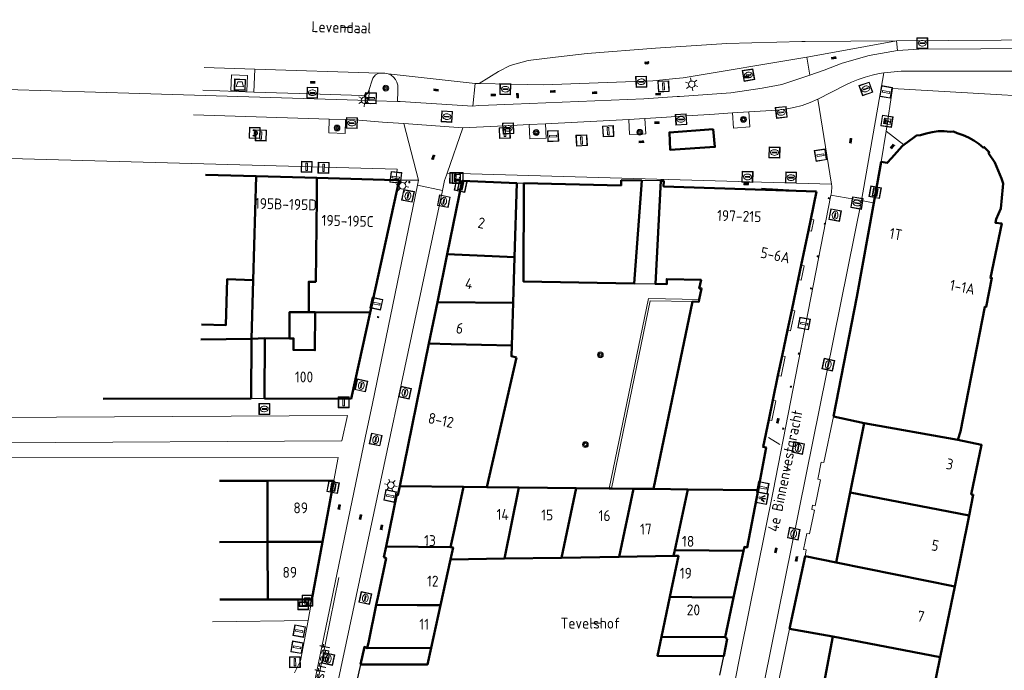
# Model space of a CAD drawing. Header units: metres. Extents: x 94284 to 94615, y 463170 to 463475.
# Tile 3 of 14: x 94333 to 94423, y 463276 to 463336. Entities that reach past the tile are written whole.
import ezdxf
from ezdxf.enums import TextEntityAlignment as Align

# ---------------------------------------------------------------- set-up
doc = ezdxf.new("R2010")
doc.units = ezdxf.units.M
doc.layers.get('0').update_dxf_attribs({"linetype": 'CONTINUOUS'})
for name, color, linetype, lineweight, transparency in [('B-WE-GR-BOOM-S', 251, 'CONTINUOUS', 13, 0.5), ('B-WE-IE-MEUBILAIR_WEGMEUBILAIR_FIETSREK-S', 251, 'CONTINUOUS', 13, 0.5), ('B-WE-IE-MEUBILAIR_WEGMEUBILAIR_PAAL-G', 251, 'CONTINUOUS', 13, 0.5), ('B-WE-IE-TERREINAFSCHEIDING-G', 251, 'CONTINUOUS', 13, 0.5), ('B-WE-IE-TERREINAFSCHEIDING_KUNSTMATIG_HEKWERK-G', 251, 'CONTINUOUS', 13, 0.5), ('B-WE-IE-TERREINAFSCHEIDING_KUNSTMATIG_MUUR-G', 251, 'CONTINUOUS', 13, 0.5), ('B-WE-KL-DATA_CAI_KAST-S', 251, 'CONTINUOUS', 13, 0.5), ('B-WE-KL-ET_LS_BETAALAUTOMAAT-S', 251, 'CONTINUOUS', 13, 0.5), ('B-WE-KL-ET_LS_SR_BORD-S', 251, 'CONTINUOUS', 13, 0.6), ('B-WE-KL-ET_LS_VERDEELKAST-S', 251, 'CONTINUOUS', 13, 0.6), ('B-WE-KL-WATER_BRANDLEIDING_PUT-S', 251, 'CONTINUOUS', 13, 0.6), ('B-WE-KL-WATER_PUT-S', 251, 'CONTINUOUS', 13, 0.6), ('B-WE-OG-TOPOGRAFIE_BEBOUWING-GV', 132, 'CONTINUOUS', 50, 0.6), ('B-WE-OG-TOPOGRAFIE_BEBOUWING_ABRI-GV', 132, 'CONTINUOUS', 50, 0.6), ('B-WE-OG-TOPOGRAFIE_HUISNUMMER-T25', 251, 'CONTINUOUS', 13, 0.6), ('B-WE-OG-TOPOGRAFIE_STRAATNAAM-T18', 251, 'CONTINUOUS', 13, 0.6), ('B-WE-RI-GWA_KOLK_STRAATKOLK-S', 251, 'CONTINUOUS', 13, 0.6), ('B-WE-RI-GWA_RIOOLPUT_INSPECTIEPUT-S', 251, 'CONTINUOUS', 13, 0.6), ('B-WE-VH-KANTOPSLUITING_AFVALPLAATS-G', 251, 'CONTINUOUS', 13, 0.6), ('B-WE-VH-VERHARDING-GV', 251, 'CONTINUOUS', 13, 0.6), ('B-WE-VW-OV_DRAAGCONSTRUCTIE-S', 251, 'CONTINUOUS', 13, 0.6), ('B-WE-VW-PAAL-S', 251, 'CONTINUOUS', 13, 0.6), ('B-WE-VW-PAAL_BETON-S', 251, 'CONTINUOUS', 13, 0.6), ('B-WE-VW-PAAL_HALTE-S', 251, 'CONTINUOUS', 13, 0.6)]:
    doc.layers.add(name, color=color, linetype=linetype, lineweight=lineweight, transparency=transparency)
doc.layers.add('B-WE-KL-ET_LS_OV_LICHTMAST-S', color=190, linetype='CONTINUOUS', lineweight=13)
doc.layers.add('B-WE-KL-ET_LS_SR_ARMATUUR-G', color=251, linetype='CONTINUOUS', lineweight=13)
for name, color, linetype in [('B_OVERBOUWLIJN_LIJN_1', 7, 'CONTINUOUS'), ('S_GBKN_SYMBOOL_GV_GROOT_0', 7, 'CONTINUOUS'), ('S_GBKN_SYMBOOL_OV_GROOT_0', 7, 'CONTINUOUS')]:
    doc.layers.add(name, color=color, linetype=linetype)
doc.styles.get("Standard").update_dxf_attribs({"font": 'isocp.shx'})

# ---------------------------------------------------------------- blocks, each defined once
blk = doc.blocks.new('Q_AFVAL_APART_PLAATS')
for points in [[(-0.5, 0.5), (0.5, 0.5), (0.5, -0.5), (-0.5, -0.5)], [(-0.336, 0.197), (0.331, 0.197), (0.19, -0.251), (-0.196, -0.251)]]:
    blk.add_lwpolyline(points, close=True)
blk.add_lwpolyline([(-0.442, 0.464), (0.438, 0.464, -0.414214), (0.459, 0.442), (0.459, -0.437, -0.414214), (0.438, -0.459), (-0.442, -0.459, -0.414214), (-0.463, -0.437), (-0.463, 0.442, -0.414214), (-0.442, 0.464)], format="xyb")
blk = doc.blocks.new('Q_STRAATNAAMBORD')
for points in [[(-0.5, 0.5), (0.5, 0.5), (0.5, -0.5), (-0.5, -0.5)], [(-0.369, 0.22), (0.358, 0.22), (0.358, -0.214), (-0.369, -0.214)]]:
    blk.add_lwpolyline(points, close=True)
for points in [[(-0.442, 0.464), (0.438, 0.464, -0.414214), (0.459, 0.442), (0.459, -0.437, -0.414214), (0.438, -0.459), (-0.442, -0.459, -0.414214), (-0.463, -0.437), (-0.463, 0.442), (-0.463, 0.444), (-0.463, 0.446), (-0.463, 0.448), (-0.462, 0.45), (-0.461, 0.451), (-0.46, 0.453), (-0.459, 0.455), (-0.458, 0.456), (-0.457, 0.457), (-0.456, 0.459), (-0.454, 0.46), (-0.453, 0.461), (-0.451, 0.462), (-0.449, 0.462), (-0.447, 0.463), (-0.446, 0.463), (-0.444, 0.464), (-0.442, 0.464)], [(-0.287, 0.16), (0.281, 0.16, -0.414214), (0.303, 0.139), (0.303, -0.134, -0.414214), (0.281, -0.156), (-0.287, -0.156, -0.414214), (-0.308, -0.134), (-0.308, 0.139), (-0.308, 0.14), (-0.308, 0.142), (-0.307, 0.144), (-0.307, 0.146), (-0.306, 0.148), (-0.305, 0.149), (-0.304, 0.151), (-0.303, 0.152), (-0.302, 0.154), (-0.3, 0.155), (-0.299, 0.156), (-0.297, 0.157), (-0.296, 0.158), (-0.294, 0.159), (-0.292, 0.159), (-0.29, 0.16), (-0.288, 0.16), (-0.287, 0.16)]]:
    blk.add_lwpolyline(points, format="xyb")
blk = doc.blocks.new('Q_CAI-KAST')
for points in [[(-0.5, 0.5), (0.5, 0.5), (0.5, -0.5), (-0.5, -0.5)], [(-0.262, 0.264), (0.25, 0.264), (0.25, 0.187), (-0.262, 0.187)], [(-0.262, 0.107), (0.25, 0.107), (0.25, -0.332), (-0.262, -0.332)]]:
    blk.add_lwpolyline(points, close=True)
blk.add_lwpolyline([(-0.442, 0.464), (0.438, 0.464, -0.414214), (0.459, 0.442), (0.459, -0.437, -0.414214), (0.438, -0.459), (-0.442, -0.459, -0.414214), (-0.463, -0.437), (-0.463, 0.442), (-0.463, 0.444), (-0.463, 0.446), (-0.463, 0.448), (-0.462, 0.45), (-0.461, 0.451), (-0.46, 0.453), (-0.459, 0.455), (-0.458, 0.456), (-0.457, 0.457), (-0.456, 0.459), (-0.454, 0.46), (-0.453, 0.461), (-0.451, 0.462), (-0.449, 0.462), (-0.447, 0.463), (-0.446, 0.463), (-0.444, 0.464), (-0.442, 0.464)], format="xyb")
blk.add_circle((-0.177, -0.034), 0.0354)
blk = doc.blocks.new('Q_ELEKTRAKAST')
for points in [[(-0.5, 0.5), (0.5, 0.5), (0.5, -0.5), (-0.5, -0.5)], [(-0.262, 0.264), (0.25, 0.264), (0.25, 0.187), (-0.262, 0.187)], [(-0.262, 0.107), (0.25, 0.107), (0.25, -0.332), (-0.262, -0.332)]]:
    blk.add_lwpolyline(points, close=True)
blk.add_lwpolyline([(-0.442, 0.464), (0.438, 0.464, -0.414214), (0.459, 0.442), (0.459, -0.437, -0.414214), (0.438, -0.459), (-0.442, -0.459, -0.414214), (-0.463, -0.437), (-0.463, 0.442), (-0.463, 0.444), (-0.463, 0.446), (-0.463, 0.448), (-0.462, 0.45), (-0.461, 0.451), (-0.46, 0.453), (-0.459, 0.455), (-0.458, 0.456), (-0.457, 0.457), (-0.456, 0.459), (-0.454, 0.46), (-0.453, 0.461), (-0.451, 0.462), (-0.449, 0.462), (-0.447, 0.463), (-0.446, 0.463), (-0.444, 0.464), (-0.442, 0.464)], format="xyb")
blk.add_lwpolyline([(-0.177, 0.001, -1), (-0.177, -0.069, -1)], format="xyb", close=True)
blk.add_lwpolyline([(0.044, 0.088), (-0.056, -0.112), (0.044, -0.112), (-0.056, -0.312)])
blk = doc.blocks.new('Q_LICHTMAST')
for points in [[(-0.26, 0.15), (-0.52, 0.3)], [(0, 0.3), (0, 0.6)], [(0.26, 0.15), (0.52, 0.3)], [(-0.26, -0.15), (-0.52, -0.3)], [(0, -0.3), (0, -0.6)], [(0.26, -0.15), (0.52, -0.3)]]:
    blk.add_lwpolyline(points)
blk.add_circle((0, 0), 0.3)
blk = doc.blocks.new('Q_VERKEERSBORDPAAL')
for points in [[(-0.5, 0.5), (0.5, 0.5), (0.5, -0.5), (-0.5, -0.5)], [(-0.08, 0.333), (0.071, 0.333), (0.071, -0.329), (-0.08, -0.329)]]:
    blk.add_lwpolyline(points, close=True)
blk.add_lwpolyline([(-0.442, 0.464), (0.438, 0.464, -0.414214), (0.459, 0.442), (0.459, -0.437, -0.414214), (0.438, -0.459), (-0.442, -0.459, -0.414214), (-0.463, -0.437), (-0.463, 0.442), (-0.463, 0.444), (-0.463, 0.446), (-0.463, 0.448), (-0.462, 0.45), (-0.461, 0.451), (-0.46, 0.453), (-0.459, 0.455), (-0.458, 0.456), (-0.457, 0.457), (-0.456, 0.459), (-0.454, 0.46), (-0.453, 0.461), (-0.451, 0.462), (-0.449, 0.462), (-0.447, 0.463), (-0.446, 0.463), (-0.444, 0.464), (-0.442, 0.464)], format="xyb")
blk = doc.blocks.new('Q_AFSLUITPAAL')
for points in [[(-0.5, 0.5), (0.5, 0.5), (0.5, -0.5), (-0.5, -0.5)], [(-0.08, 0.333), (0.071, 0.333), (0.071, -0.329), (-0.08, -0.329)]]:
    blk.add_lwpolyline(points, close=True)
blk.add_lwpolyline([(-0.442, 0.464), (0.438, 0.464, -0.414214), (0.459, 0.442), (0.459, -0.437, -0.414214), (0.438, -0.459), (-0.442, -0.459, -0.414214), (-0.463, -0.437), (-0.463, 0.442), (-0.463, 0.444), (-0.463, 0.446), (-0.463, 0.448), (-0.462, 0.45), (-0.461, 0.451), (-0.46, 0.453), (-0.459, 0.455), (-0.458, 0.456), (-0.457, 0.457), (-0.456, 0.459), (-0.454, 0.46), (-0.453, 0.461), (-0.451, 0.462), (-0.449, 0.462), (-0.447, 0.463), (-0.446, 0.463), (-0.444, 0.464), (-0.442, 0.464)], format="xyb")
blk = doc.blocks.new('Q_HALTEPAAL')
for points in [[(-0.5, 0.5), (0.5, 0.5), (0.5, -0.5), (-0.5, -0.5)], [(-0.08, 0.333), (0.071, 0.333), (0.071, -0.329), (-0.08, -0.329)]]:
    blk.add_lwpolyline(points, close=True)
blk.add_lwpolyline([(-0.442, 0.464), (0.438, 0.464, -0.414214), (0.459, 0.442), (0.459, -0.437, -0.414214), (0.438, -0.459), (-0.442, -0.459, -0.414214), (-0.463, -0.437), (-0.463, 0.442), (-0.463, 0.444), (-0.463, 0.446), (-0.463, 0.448), (-0.462, 0.45), (-0.461, 0.451), (-0.46, 0.453), (-0.459, 0.455), (-0.458, 0.456), (-0.457, 0.457), (-0.456, 0.459), (-0.454, 0.46), (-0.453, 0.461), (-0.451, 0.462), (-0.449, 0.462), (-0.447, 0.463), (-0.446, 0.463), (-0.444, 0.464), (-0.442, 0.464)], format="xyb")
blk = doc.blocks.new('Q_PAAL_STEEN')
for points in [[(-0.5, 0.5), (0.5, 0.5), (0.5, -0.5), (-0.5, -0.5)], [(-0.08, 0.333), (0.071, 0.333), (0.071, -0.329), (-0.08, -0.329)]]:
    blk.add_lwpolyline(points, close=True)
blk.add_lwpolyline([(-0.442, 0.464), (0.438, 0.464, -0.414214), (0.459, 0.442), (0.459, -0.437, -0.414214), (0.438, -0.459), (-0.442, -0.459, -0.414214), (-0.463, -0.437), (-0.463, 0.442), (-0.463, 0.444), (-0.463, 0.446), (-0.463, 0.448), (-0.462, 0.45), (-0.461, 0.451), (-0.46, 0.453), (-0.459, 0.455), (-0.458, 0.456), (-0.457, 0.457), (-0.456, 0.459), (-0.454, 0.46), (-0.453, 0.461), (-0.451, 0.462), (-0.449, 0.462), (-0.447, 0.463), (-0.446, 0.463), (-0.444, 0.464), (-0.442, 0.464)], format="xyb")
blk = doc.blocks.new('Q_PAALTJE')
at = {"xscale": 0.1, "yscale": 0.1, "zscale": 0.01}
blk.add_blockref('Q_PAAL_STEEN', (0, 0), dxfattribs=at)
blk = doc.blocks.new('Q_KOLK')
blk.add_lwpolyline([(-0.5, 0.5), (0.5, 0.5), (0.5, -0.5), (-0.5, -0.5)], close=True)
for points in [[(-0.442, 0.464), (0.438, 0.464, -0.414214), (0.459, 0.442), (0.459, -0.437, -0.414214), (0.438, -0.459), (-0.442, -0.459, -0.414214), (-0.463, -0.437), (-0.463, 0.442, -0.414214), (-0.442, 0.464)], [(-0.345, 0.105, 0.380426), (-0.276, -0.18)], [(-0.008, 0.266, 0.240218), (-0.345, 0.105)], [(-0.194, 0.045, 0.853344), (-0.194, -0.032)], [(0.331, 0.111, 0.240191), (-0.008, 0.266)], [(0.185, -0.032, 0.849746), (0.185, 0.045)], [(0.267, -0.176, 0.380426), (0.331, 0.111)], [(-0.276, -0.18, 0.148452), (0.012, -0.257)], [(0.012, -0.257, 0.131742), (0.267, -0.176)]]:
    blk.add_lwpolyline(points, format="xyb")
for points in [[(-0.194, 0.045), (0.185, 0.045)], [(0.185, -0.032), (-0.194, -0.032)]]:
    blk.add_lwpolyline(points)
blk = doc.blocks.new('Q_INSPECTIE_OF_RIOOLPUT')
blk.add_lwpolyline([(-0.5, 0.5), (0.5, 0.5), (0.5, -0.5), (-0.5, -0.5)], close=True)
for points in [[(-0.442, 0.464), (0.438, 0.464, -0.414214), (0.459, 0.442), (0.459, -0.437, -0.414214), (0.438, -0.459), (-0.442, -0.459, -0.414214), (-0.463, -0.437), (-0.463, 0.442), (-0.463, 0.444), (-0.463, 0.446), (-0.463, 0.448), (-0.462, 0.45), (-0.461, 0.451), (-0.46, 0.453), (-0.459, 0.455), (-0.458, 0.456), (-0.457, 0.457), (-0.456, 0.459), (-0.454, 0.46), (-0.453, 0.461), (-0.451, 0.462), (-0.449, 0.462), (-0.447, 0.463), (-0.446, 0.463), (-0.444, 0.464), (-0.442, 0.464)], [(-0.345, 0.105, 0.380426), (-0.276, -0.18)], [(-0.008, 0.266, 0.240218), (-0.345, 0.105)], [(-0.194, 0.045, 0.853344), (-0.194, -0.032)], [(0.331, 0.111, 0.240191), (-0.008, 0.266)], [(0.185, -0.032, 0.849746), (0.185, 0.045)], [(0.267, -0.176, 0.380426), (0.331, 0.111)], [(-0.276, -0.18, 0.148452), (0.012, -0.257)], [(0.012, -0.257, 0.131742), (0.267, -0.176)]]:
    blk.add_lwpolyline(points, format="xyb")
for points in [[(-0.194, 0.045), (0.185, 0.045)], [(0.185, -0.032), (-0.194, -0.032)]]:
    blk.add_lwpolyline(points)
blk = doc.blocks.new('Q_BRANDKRAAN')
blk.add_lwpolyline([(-0.5, 0.5), (0.5, 0.5), (0.5, -0.5), (-0.5, -0.5)], close=True)
for points in [[(-0.442, 0.464), (0.438, 0.464, -0.414214), (0.459, 0.442), (0.459, -0.437, -0.414214), (0.438, -0.459), (-0.442, -0.459, -0.414214), (-0.463, -0.437), (-0.463, 0.442), (-0.463, 0.444), (-0.463, 0.446), (-0.463, 0.448), (-0.462, 0.45), (-0.461, 0.451), (-0.46, 0.453), (-0.459, 0.455), (-0.458, 0.456), (-0.457, 0.457), (-0.456, 0.459), (-0.454, 0.46), (-0.453, 0.461), (-0.451, 0.462), (-0.449, 0.462), (-0.447, 0.463), (-0.446, 0.463), (-0.444, 0.464), (-0.442, 0.464)], [(-0.345, 0.105, 0.380426), (-0.276, -0.18)], [(-0.008, 0.266, 0.240218), (-0.345, 0.105)], [(-0.194, 0.045, 0.853344), (-0.194, -0.032)], [(0.331, 0.111, 0.240191), (-0.008, 0.266)], [(0.185, -0.032, 0.849746), (0.185, 0.045)], [(0.267, -0.176, 0.380426), (0.331, 0.111)], [(-0.276, -0.18, 0.148452), (0.012, -0.257)], [(0.012, -0.257, 0.131742), (0.267, -0.176)]]:
    blk.add_lwpolyline(points, format="xyb")
for points in [[(-0.194, 0.045), (0.185, 0.045)], [(0.185, -0.032), (-0.194, -0.032)]]:
    blk.add_lwpolyline(points)
blk = doc.blocks.new('Q_WATERLEIDINGPUT')
blk.add_lwpolyline([(-0.5, 0.5), (0.5, 0.5), (0.5, -0.5), (-0.5, -0.5)], close=True)
for points in [[(-0.442, 0.464), (0.438, 0.464, -0.414214), (0.459, 0.442), (0.459, -0.437, -0.414214), (0.438, -0.459), (-0.442, -0.459, -0.414214), (-0.463, -0.437), (-0.463, 0.442), (-0.463, 0.444), (-0.463, 0.446), (-0.463, 0.448), (-0.462, 0.45), (-0.461, 0.451), (-0.46, 0.453), (-0.459, 0.455), (-0.458, 0.456), (-0.457, 0.457), (-0.456, 0.459), (-0.454, 0.46), (-0.453, 0.461), (-0.451, 0.462), (-0.449, 0.462), (-0.447, 0.463), (-0.446, 0.463), (-0.444, 0.464), (-0.442, 0.464)], [(-0.345, 0.105, 0.380426), (-0.276, -0.18)], [(-0.008, 0.266, 0.240218), (-0.345, 0.105)], [(-0.194, 0.045, 0.853344), (-0.194, -0.032)], [(0.331, 0.111, 0.240191), (-0.008, 0.266)], [(0.185, -0.032, 0.849746), (0.185, 0.045)], [(0.267, -0.176, 0.380426), (0.331, 0.111)], [(-0.276, -0.18, 0.148452), (0.012, -0.257)], [(0.012, -0.257, 0.131742), (0.267, -0.176)]]:
    blk.add_lwpolyline(points, format="xyb")
for points in [[(-0.194, 0.045), (0.185, 0.045)], [(0.185, -0.032), (-0.194, -0.032)]]:
    blk.add_lwpolyline(points)
blk = doc.blocks.new('Q_LICHTPUNT')
for points in [[(-0.5, 0.5), (0.5, 0.5), (0.5, -0.5), (-0.5, -0.5)], [(-0.463, 0.464), (0.459, 0.464), (0.459, -0.459), (-0.463, -0.459)], [(-0.123, 0.08), (-0.077, 0.051), (-0.255, -0.233), (-0.301, -0.204)], [(-0.033, 0.032), (0.021, 0.032), (0.021, -0.303), (-0.033, -0.303)], [(0.075, 0.051), (0.121, 0.079), (0.293, -0.209), (0.247, -0.236)]]:
    blk.add_lwpolyline(points, close=True)
blk.add_circle((-0.002, 0.21), 0.103)
blk = doc.blocks.new('Q_BETAALAUTOMAAT')
blk.add_lwpolyline([(-0.5, 0.5), (0.5, 0.5), (0.5, -0.5), (-0.5, -0.5)], close=True)
for points in [[(-0.442, 0.464), (0.438, 0.464, -0.414214), (0.459, 0.442), (0.459, -0.437, -0.414214), (0.438, -0.459), (-0.442, -0.459, -0.414214), (-0.463, -0.437), (-0.463, 0.442), (-0.463, 0.444), (-0.463, 0.446), (-0.463, 0.448), (-0.462, 0.45), (-0.461, 0.451), (-0.46, 0.453), (-0.459, 0.455), (-0.458, 0.456), (-0.457, 0.457), (-0.456, 0.459), (-0.454, 0.46), (-0.453, 0.461), (-0.451, 0.462), (-0.449, 0.462), (-0.447, 0.463), (-0.446, 0.463), (-0.444, 0.464), (-0.442, 0.464)], [(-0.203, 0.032, 0.050902), (-0.201, -0.03)], [(-0.002, 0.295, 0.299915), (-0.19, 0.099)], [(-0.112, 0.032, 0.069027), (-0.112, -0.03)], [(0.002, 0.2, 0.158079), (-0.093, 0.099)], [(0.146, 0.286, 0.138529), (-0.002, 0.295)], [(0.137, 0.201, 0.200552), (0.002, 0.2)], [(-0.185, -0.097, 0.345501), (0.016, -0.284)], [(-0.091, -0.097, 0.158478), (0.007, -0.196)], [(0.007, -0.196, 0.260272), (0.133, -0.183)], [(0.016, -0.284, 0.17253), (0.151, -0.265)]]:
    blk.add_lwpolyline(points, format="xyb")
for points in [[(-0.203, 0.032), (-0.268, 0.032), (-0.268, 0.099)], [(-0.268, 0.099), (-0.19, 0.099)], [(0.057, 0.032), (-0.112, 0.032)], [(-0.093, 0.099), (0.057, 0.099)], [(0.057, 0.099), (0.057, 0.032)], [(0.146, 0.286), (0.137, 0.201)], [(-0.185, -0.097), (-0.268, -0.097), (-0.268, -0.03)], [(-0.268, -0.03), (-0.201, -0.03)], [(-0.112, -0.03), (0.057, -0.03)], [(0.057, -0.097), (-0.091, -0.097)], [(0.057, -0.03), (0.057, -0.097)], [(0.133, -0.183), (0.151, -0.265)]]:
    blk.add_lwpolyline(points)
blk = doc.blocks.new('Q_BOOM')
for radius in [0.27, 0.18, 0.09]:
    blk.add_circle((0, 0), radius)
blk = doc.blocks.new('S_GBKN_SYMBOOL_OV_GROOT')
for points in [[(-0.21875, 0.0625), (0.21875, 0.0625)], [(-0.21875, 0), (0.21875, 0)], [(-0.1875, 0.0625), (-0.1875, 0)], [(-0.125, 0.09375), (-0.125, 0.0625)], [(-0.125, 0), (-0.125, -0.0625)], [(-0.0625, 0.0625), (-0.0625, 0)], [(0, 0.09375), (0, 0.0625)], [(0, 0), (0, -0.0625)], [(0.0625, 0.0625), (0.0625, 0)], [(0.125, 0.09375), (0.125, 0.0625)], [(0.125, 0), (0.125, -0.0625)], [(0.1875, 0.0625), (0.1875, 0)], [(-0.21875, -0.0625), (0.21875, -0.0625)], [(-0.1875, -0.0625), (-0.1875, -0.09375)], [(-0.0625, -0.0625), (-0.0625, -0.09375)], [(0.0625, -0.0625), (0.0625, -0.09375)], [(0.1875, -0.0625), (0.1875, -0.09375)]]:
    blk.add_lwpolyline(points)
blk = doc.blocks.new('S_GBKN_SYMBOOL_GV_GROOT')
for points in [[(-0.1875, 0.03125), (-0.09375, 0.09375)], [(-0.1875, -0.0625), (0.0625, 0.09375)], [(-0.1875, 0.09375), (0.125, -0.09375)], [(-0.1875, 0), (-0.03125, -0.09375)], [(-0.125, -0.09375), (0.1875, 0.09375)], [(-0.0625, 0.09375), (0.1875, -0.0625)], [(0.03125, -0.09375), (0.1875, 0)], [(0.09375, 0.09375), (0.1875, 0.03125)]]:
    blk.add_lwpolyline(points)

msp = doc.modelspace()

# ---------------------------------------------------------------- linework, layer by layer
at = {"layer": 'B-WE-IE-MEUBILAIR_WEGMEUBILAIR_FIETSREK-S'}
for p, q in [((94403.957, 463319.941), (94400.952, 463320.12)), ((94402.638, 463296.553), (94401.6, 463297.196))]:
    msp.add_line(p, q, dxfattribs=at)
at = {"layer": 'B-WE-IE-TERREINAFSCHEIDING-G'}
for p, q in [((94405.76, 463317.22), (94405.48, 463317.28)), ((94404.88, 463312.99), (94404.59, 463313.05)), ((94390.576, 463309.983), (94386.954, 463292.505)), ((94395.241, 463309.884), (94390.576, 463309.983)), ((94404.01, 463308.84), (94403.73, 463308.9)), ((94403.13, 463304.63), (94402.84, 463304.69)), ((94402.28, 463300.56), (94401.99, 463300.62))]:
    msp.add_line(p, q, dxfattribs=at)
for points in [[(94352.267, 463330.539), (94352.21, 463329.09), (94353.68, 463329.032)], [(94353.68, 463329.032), (94353.737, 463330.481), (94352.267, 463330.539)], [(94405.26, 463316.23), (94405.54, 463316.17), (94405.76, 463317.22)], [(94404.31, 463311.72), (94404.6, 463311.66), (94404.88, 463312.99)], [(94387.158, 463292.503), (94390.736, 463309.769), (94394.61, 463309.687)], [(94403.34, 463307.07), (94403.62, 463307.01), (94404.01, 463308.84)], [(94402.47, 463302.9), (94402.76, 463302.84), (94403.13, 463304.63)], [(94401.62, 463298.81), (94401.91, 463298.75), (94402.28, 463300.56)]]:
    msp.add_lwpolyline(points, dxfattribs=at)
at = {"layer": 'B-WE-IE-TERREINAFSCHEIDING_KUNSTMATIG_HEKWERK-G'}
for p, q in [((94323.677, 463295.301), (94362.05, 463295.36)), ((94362.05, 463295.36), (94361.66, 463293.23)), ((94359.65, 463282.3), (94359.29, 463280.35)), ((94359.29, 463280.35), (94350.5, 463280.254))]:
    msp.add_line(p, q, dxfattribs=at)
at = {"layer": 'B-WE-IE-TERREINAFSCHEIDING_KUNSTMATIG_MUUR-G'}
for p, q in [((94414.035, 463324.118), (94412.395, 463325.369)), ((94378.48, 463320.59), (94379.12, 463320.57))]:
    msp.add_line(p, q, dxfattribs=at)
for points in [[(94412.395, 463325.369), (94412.99, 463329.292), (94434.146, 463328.066)], [(94404.953, 463286.273), (94405.07, 463286.85), (94404.82, 463286.89), (94405.12, 463288.36), (94405.37, 463288.32), (94405.81, 463290.52), (94405.57, 463290.57), (94405.65, 463290.96), (94405.89, 463290.91), (94406.38, 463293.31), (94406.13, 463293.36), (94406.45, 463294.93), (94406.69, 463294.88), (94407.576, 463299.111)], [(94402.26, 463272.46), (94402.07, 463272.5), (94403.54, 463279.61)]]:
    msp.add_lwpolyline(points, dxfattribs=at)
at = {"layer": 'B-WE-OG-TOPOGRAFIE_BEBOUWING-GV'}
for p, q in [((94414.035, 463324.118), (94413.871, 463323.978)), ((94411.951, 463322.545), (94411.275, 463318.763)), ((94354.515, 463321.225), (94349.868, 463321.354)), ((94354.515, 463321.225), (94354.252, 463311.668)), ((94360.109, 463321.07), (94354.515, 463321.225)), ((94367.364, 463320.868), (94360.109, 463321.07)), ((94364.99, 463308.687), (94367.66, 463320.86)), ((94367.66, 463320.86), (94367.364, 463320.868)), ((94373.46, 463320.8), (94372.078, 463314.049)), ((94378.48, 463320.59), (94373.46, 463320.8)), ((94378.266, 463313.763), (94378.48, 463320.59)), ((94389.96, 463320.823), (94388.06, 463320.86)), ((94405.48, 463317.28), (94406.01, 463319.82)), ((94405.26, 463316.23), (94405.48, 463317.28)), ((94404.59, 463313.05), (94405.26, 463316.23)), ((94372.078, 463314.049), (94371.176, 463309.648)), ((94378.266, 463313.763), (94372.078, 463314.049)), ((94378.134, 463309.565), (94378.266, 463313.763)), ((94404.31, 463311.72), (94404.59, 463313.05)), ((94354.252, 463311.668), (94354.103, 463306.28)), ((94403.73, 463308.9), (94404.31, 463311.72)), ((94371.176, 463309.648), (94370.395, 463305.832)), ((94378.134, 463309.565), (94371.176, 463309.648)), ((94378.012, 463305.667), (94378.134, 463309.565)), ((94394.61, 463309.687), (94391.04, 463292.46)), ((94359.351, 463308.727), (94359.956, 463308.724)), ((94364.99, 463308.687), (94359.956, 463308.724)), ((94363.25, 463300.75), (94364.99, 463308.687)), ((94403.34, 463307.07), (94403.73, 463308.9)), ((94402.84, 463304.69), (94403.34, 463307.07)), ((94354.103, 463306.28), (94349.449, 463306.191)), ((94354.05, 463300.771), (94354.103, 463306.28)), ((94354.103, 463306.28), (94355.311, 463306.315)), ((94355.311, 463306.315), (94355.298, 463300.768)), ((94357.598, 463306.31), (94355.311, 463306.315)), ((94370.395, 463305.832), (94367.71, 463292.719)), ((94375.73, 463292.63), (94378.43, 463304.54)), ((94402.47, 463302.9), (94402.84, 463304.69)), ((94401.99, 463300.62), (94402.47, 463302.9)), ((94340.48, 463300.743), (94354.05, 463300.771)), ((94355.298, 463300.768), (94363.25, 463300.75)), ((94401.62, 463298.81), (94401.99, 463300.62)), ((94407.576, 463299.111), (94410.4, 463298.51)), ((94410.4, 463298.51), (94409.109, 463292.124)), ((94410.4, 463298.51), (94418.992, 463296.97)), ((94355.553, 463293.213), (94351.143, 463293.2)), ((94361.66, 463293.23), (94355.553, 463293.213)), ((94355.568, 463287.591), (94355.553, 463293.213)), ((94360.625, 463287.602), (94361.66, 463293.23)), ((94373.573, 463292.654), (94367.71, 463292.719)), ((94375.73, 463292.63), (94373.573, 463292.654)), ((94378.662, 463292.597), (94375.73, 463292.63)), ((94377.351, 463286.052), (94378.662, 463292.597)), ((94383.917, 463292.539), (94378.662, 463292.597)), ((94382.574, 463286.138), (94383.917, 463292.539)), ((94386.954, 463292.505), (94383.917, 463292.539)), ((94387.158, 463292.503), (94386.954, 463292.505)), ((94389.202, 463292.48), (94387.158, 463292.503)), ((94389.202, 463292.48), (94387.868, 463286.226)), ((94391.04, 463292.46), (94389.202, 463292.48)), ((94391.04, 463292.46), (94394.171, 463292.425)), ((94392.995, 463286.841), (94394.171, 463292.425)), ((94394.171, 463292.425), (94400.639, 463292.353)), ((94367.44, 463291.99), (94366.456, 463287.164)), ((94409.109, 463292.124), (94407.81, 463285.7)), ((94420.027, 463290.022), (94409.109, 463292.124)), ((94418.705, 463283.504), (94420.027, 463290.022)), ((94355.568, 463287.591), (94351.158, 463287.581)), ((94360.625, 463287.602), (94355.568, 463287.591)), ((94355.582, 463282.293), (94355.568, 463287.591)), ((94359.65, 463282.3), (94360.625, 463287.602)), ((94372.384, 463287.092), (94366.456, 463287.164)), ((94392.883, 463286.309), (94392.995, 463286.841)), ((94399.302, 463286.764), (94392.995, 463286.841)), ((94371.461, 463281.761), (94372.384, 463285.969)), ((94372.384, 463285.969), (94377.351, 463286.052)), ((94377.351, 463286.052), (94382.574, 463286.138)), ((94382.574, 463286.138), (94387.868, 463286.226)), ((94387.868, 463286.226), (94392.883, 463286.309)), ((94398.387, 463282.484), (94399.302, 463286.764)), ((94404.953, 463286.273), (94403.54, 463279.61)), ((94407.81, 463285.7), (94404.953, 463286.273)), ((94418.705, 463283.504), (94407.81, 463285.7)), ((94417.383, 463276.987), (94418.705, 463283.504)), ((94392.527, 463282.531), (94391.754, 463278.864)), ((94397.604, 463278.817), (94398.387, 463282.484)), ((94351.172, 463282.286), (94355.582, 463282.293)), ((94355.582, 463282.293), (94359.65, 463282.3)), ((94370.602, 463277.841), (94371.461, 463281.761)), ((94403.54, 463279.61), (94407.5, 463278.89)), ((94391.754, 463278.864), (94397.604, 463278.817)), ((94397.794, 463278.672), (94397.604, 463278.817)), ((94407.5, 463278.89), (94406.136, 463271.663)), ((94407.5, 463278.89), (94417.383, 463276.987)), ((94364.73, 463277.82), (94370.602, 463277.841)), ((94397.478, 463277.08), (94397.794, 463278.672)), ((94415.844, 463269.519), (94417.383, 463276.987))]:
    msp.add_line(p, q, dxfattribs=at)
for points in [[(94418.992, 463296.97), (94419.248, 463297.731), (94421.469, 463309.206), (94421.611, 463309.215), (94422.127, 463311.864), (94421.987, 463311.872), (94423.029, 463316.884), (94422.449, 463316.938), (94422.527, 463317.27), (94422.933, 463318.261), (94423.139, 463320.221), (94423.174, 463320.554), (94422.993, 463321.011), (94422.405, 463322.495), (94421.807, 463323.346), (94421.885, 463323.428), (94421.428, 463323.904), (94421.35, 463323.835), (94420.929, 463324.199), (94420.472, 463324.518), (94419.985, 463324.787), (94419.472, 463325.004), (94418.939, 463325.166), (94418.592, 463325.338), (94418.295, 463325.316), (94417.739, 463325.362), (94417.181, 463325.351), (94416.627, 463325.283), (94416.083, 463325.159), (94415.554, 463324.98), (94415.193, 463324.95), (94414.951, 463324.779), (94414.035, 463324.118)], [(94413.871, 463323.978), (94412.901, 463322.88), (94412.514, 463322.442), (94411.951, 463322.545)], [(94359.351, 463308.727), (94359.351, 463311.518), (94359.998, 463311.514), (94360.088, 463319.224), (94360.109, 463321.07)], [(94379.12, 463320.57), (94379.08, 463311.54), (94389.242, 463311.346), (94389.96, 463320.823)], [(94388.06, 463320.86), (94388.05, 463320.37), (94379.12, 463320.57)], [(94391.708, 463320.79), (94391.202, 463311.309), (94392.242, 463311.287), (94392.252, 463311.757), (94395.401, 463311.69), (94395.237, 463310.9), (94395.451, 463310.895), (94395.241, 463309.884)], [(94406.01, 463319.82), (94391.96, 463320.28), (94391.97, 463320.79), (94391.708, 463320.79)], [(94411.275, 463318.763), (94409.728, 463310.122), (94407.576, 463299.111)], [(94349.487, 463307.569), (94351.731, 463307.507), (94351.856, 463311.739), (94354.252, 463311.668)], [(94395.241, 463309.884), (94395.197, 463309.671), (94394.61, 463309.687)], [(94357.598, 463306.31), (94357.599, 463308.724), (94359.351, 463308.727)], [(94359.956, 463308.724), (94359.925, 463305.212), (94357.94, 463305.24), (94357.955, 463306.31), (94357.598, 463306.31)], [(94378.012, 463305.667), (94372.427, 463305.788), (94370.395, 463305.832)], [(94378.43, 463304.54), (94377.98, 463304.66), (94378.012, 463305.667)], [(94400.639, 463292.353), (94401.38, 463296.26), (94401.1, 463296.32), (94401.62, 463298.81)], [(94420.027, 463290.022), (94420.412, 463291.92), (94420.232, 463291.958), (94421.172, 463296.515), (94418.992, 463296.97)], [(94367.71, 463292.719), (94367.54, 463291.89), (94367.44, 463291.99)], [(94373.573, 463292.654), (94372.739, 463288.752), (94372.384, 463287.092)], [(94399.302, 463286.764), (94399.38, 463287.13), (94399.64, 463287.08), (94400.639, 463292.353)], [(94366.456, 463287.164), (94366.26, 463286.2), (94366.46, 463286.1), (94365.76, 463282.752), (94365.563, 463281.81)], [(94372.384, 463285.969), (94372.609, 463287.09), (94372.384, 463287.092)], [(94392.883, 463286.309), (94393.315, 463286.316), (94392.527, 463282.531)], [(94398.387, 463282.484), (94394.562, 463282.515), (94392.527, 463282.531)], [(94365.563, 463281.81), (94364.864, 463278.462), (94364.73, 463277.82)], [(94371.461, 463281.761), (94369.32, 463281.779), (94365.563, 463281.81)], [(94391.754, 463278.864), (94391.389, 463277.129), (94397.478, 463277.08)], [(94364.73, 463277.82), (94364.47, 463277.93), (94364.113, 463276.303)], [(94364.113, 463276.303), (94370.269, 463276.325), (94370.602, 463277.841)]]:
    msp.add_lwpolyline(points, dxfattribs=at)
at = {"layer": 'B-WE-OG-TOPOGRAFIE_BEBOUWING_ABRI-GV'}
msp.add_lwpolyline([(94396.525, 463325.538), (94392.497, 463325.25), (94392.575, 463323.635), (94396.68, 463323.911), (94396.525, 463325.538)], dxfattribs=at)
at = {"layer": 'B-WE-OG-TOPOGRAFIE_STRAATNAAM-T18'}
for p, q in [((94362.355, 463334.91), (94363.355, 463334.886)), ((94403.269, 463294.103), (94403.468, 463295.083)), ((94360.127, 463274.516), (94362.117, 463284.316)), ((94385.237, 463280.119), (94386.237, 463280.119))]:
    msp.add_line(p, q, dxfattribs=at)
at = {"layer": 'B-WE-VH-VERHARDING-GV'}
for p, q in [((94413.355, 463333.679), (94422.981, 463333.745)), ((94413.437, 463332.767), (94413.355, 463333.679)), ((94422.981, 463333.745), (94436.394, 463333.837)), ((94405.402, 463330.522), (94405.12, 463332.16)), ((94410.84, 463332.327), (94413.437, 463332.767)), ((94354.396, 463331.061), (94349.753, 463331.206)), ((94354.315, 463328.957), (94354.396, 463331.061)), ((94354.396, 463331.061), (94365.839, 463330.702)), ((94366.662, 463330.624), (94374.634, 463329.752)), ((94412.185, 463330.714), (94410.14, 463318.979)), ((94374.634, 463329.752), (94374.435, 463327.65)), ((94374.998, 463329.745), (94374.634, 463329.752)), ((94377.979, 463329.685), (94374.998, 463329.745)), ((94349.635, 463329.141), (94354.315, 463328.957)), ((94364.903, 463329.18), (94364.873, 463328.181)), ((94407.378, 463320.475), (94406.129, 463328.303)), ((94361.236, 463326.478), (94348.78, 463326.867)), ((94399.775, 463327.132), (94398.275, 463327.037)), ((94362.738, 463326.431), (94361.236, 463326.478)), ((94373.515, 463325.675), (94368.103, 463326.053)), ((94369.43, 463320.842), (94368.103, 463326.053)), ((94381.114, 463326.049), (94379.613, 463325.97)), ((94388.756, 463326.448), (94381.114, 463326.049)), ((94390.224, 463326.525), (94388.756, 463326.448)), ((94373.515, 463325.675), (94372.064, 463321.495)), ((94412.395, 463325.369), (94411.951, 463322.545)), ((94367.482, 463321.865), (94321.142, 463323.151)), ((94367.364, 463320.868), (94367.482, 463321.865)), ((94372.064, 463321.495), (94407.378, 463320.475)), ((94367.66, 463320.86), (94369.43, 463320.842)), ((94369.336, 463320.387), (94369.43, 463320.842)), ((94371.636, 463319.908), (94369.336, 463320.387)), ((94371.636, 463319.908), (94371.829, 463320.817)), ((94410.14, 463318.979), (94407.332, 463319.468)), ((94354.05, 463300.771), (94355.298, 463300.768)), ((94323.669, 463298.994), (94362.907, 463299.209)), ((94362.907, 463299.209), (94362.388, 463296.88)), ((94362.388, 463296.88), (94323.674, 463296.668)), ((94359.29, 463280.35), (94358.607, 463276.649)), ((94399.065, 463277.515), (94398.447, 463274.429)), ((94358.607, 463276.649), (94358.05, 463275.54))]:
    msp.add_line(p, q, dxfattribs=at)
for points in [[(94374.998, 463329.745), (94376.779, 463330.854), (94377.866, 463331.403), (94379.528, 463331.872), (94382.039, 463332.161), (94384.946, 463332.496), (94391.214, 463333.009), (94397.783, 463333.438), (94404.646, 463333.621), (94404.954, 463333.622), (94413.355, 463333.679)], [(94405.12, 463332.16), (94407.667, 463332.63), (94413.355, 463333.679)], [(94436.397, 463333.025), (94432.529, 463332.998), (94415.399, 463332.895), (94413.437, 463332.767)], [(94405.12, 463332.16), (94393.76, 463330.266), (94393.07, 463330.2)], [(94405.402, 463330.522), (94406.718, 463330.962), (94408.375, 463331.625), (94410.84, 463332.327)], [(94365.839, 463330.702), (94365.659, 463330.635), (94365.496, 463330.533), (94365.357, 463330.401), (94365.247, 463330.243), (94365.172, 463330.066), (94364.903, 463329.18)], [(94366.662, 463330.624), (94366.352, 463330.686), (94365.839, 463330.702)], [(94367.506, 463328.09), (94367.54, 463329.03), (94367.55, 463329.31), (94367.537, 463329.593), (94367.462, 463329.867), (94367.33, 463330.118), (94367.146, 463330.334), (94366.92, 463330.506), (94366.662, 463330.624)], [(94393.191, 463328.543), (94393.407, 463328.558), (94398.125, 463328.895), (94401.005, 463329.328), (94402.808, 463329.656), (94405.402, 463330.522)], [(94412.185, 463330.714), (94411.774, 463330.675), (94411.123, 463330.526), (94410.481, 463330.342), (94409.85, 463330.124), (94409.231, 463329.871), (94408.627, 463329.586), (94406.129, 463328.303)], [(94436.482, 463330.837), (94424.912, 463330.895), (94413.783, 463330.874), (94412.185, 463330.714)], [(94393.07, 463330.2), (94390.981, 463330), (94380.938, 463329.626), (94377.979, 463329.685)], [(94364.873, 463328.181), (94343.846, 463328.819), (94331.61, 463329.19), (94331.211, 463329.175), (94328.55, 463328.72), (94325.1, 463328.13), (94320.07, 463328.229)], [(94354.315, 463328.957), (94358.472, 463328.818), (94364.233, 463328.627), (94364.557, 463328.684), (94364.776, 463328.845), (94364.903, 463329.18)], [(94378.138, 463327.84), (94390.131, 463328.324), (94393.191, 463328.543)], [(94364.873, 463328.181), (94365.529, 463328.161), (94367.506, 463328.09)], [(94367.506, 463328.09), (94367.768, 463328.081), (94374.435, 463327.65)], [(94374.435, 463327.65), (94374.96, 463327.72), (94375.884, 463327.749), (94378.138, 463327.84)], [(94406.129, 463328.303), (94405.416, 463327.987), (94404.681, 463327.727), (94403.927, 463327.525), (94403.161, 463327.381), (94402.385, 463327.298), (94399.775, 463327.132)], [(94398.275, 463327.037), (94396.212, 463326.905), (94393.48, 463326.732), (94392.226, 463326.652), (94390.748, 463326.558), (94390.224, 463326.525)], [(94398.275, 463327.037), (94398.385, 463325.648), (94399.883, 463325.766), (94399.775, 463327.132)], [(94361.236, 463326.478), (94361.197, 463325.201), (94362.698, 463325.154), (94362.738, 463326.431)], [(94368.103, 463326.053), (94366.13, 463326.203), (94363.598, 463326.404), (94362.738, 463326.431)], [(94379.613, 463325.97), (94377.943, 463325.883), (94373.515, 463325.675)], [(94379.613, 463325.97), (94379.676, 463324.651), (94381.177, 463324.722), (94381.114, 463326.049)], [(94388.756, 463326.448), (94388.823, 463325.051), (94390.323, 463325.122), (94390.224, 463326.525)], [(94372.064, 463321.495), (94372.001, 463321.312), (94371.829, 463320.817)], [(94356.62, 463258.86), (94364.538, 463297.17), (94365.204, 463300.322), (94369.336, 463320.387)], [(94407.332, 463319.468), (94407.341, 463319.542), (94407.371, 463319.79), (94407.421, 463320.203), (94407.407, 463320.29), (94407.378, 463320.475)], [(94358.663, 463258.884), (94362.784, 463278.268), (94371.636, 463319.908)], [(94407.332, 463319.468), (94402.016, 463292.265), (94399.065, 463277.515)], [(94359.661, 463254.265), (94360.686, 463254.174), (94396.548, 463254.68), (94397.359, 463255.691), (94410.14, 463318.979)], [(94410.14, 463318.979), (94410.91, 463318.83), (94411.275, 463318.763)]]:
    msp.add_lwpolyline(points, dxfattribs=at)
at = {"layer": 'B_OVERBOUWLIJN_LIJN_1'}
for p, q in [((94391.708, 463320.79), (94389.96, 463320.823)), ((94389.242, 463311.346), (94391.202, 463311.309)), ((94397.134, 463275.345), (94397.478, 463277.08)), ((94364.113, 463276.303), (94363.757, 463274.677))]:
    msp.add_line(p, q, dxfattribs=at)

# ---------------------------------------------------------------- block references
at = {"layer": 'B-WE-GR-BOOM-S'}
for p, rotation in [((94366.43, 463329.316), 92.63011266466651), ((94399.297, 463326.445), 94.52057014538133), ((94361.954, 463325.654), 178.2065142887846), ((94380.256, 463325.232), 2.708174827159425), ((94389.767, 463325.26), 2.709977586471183), ((94386.151, 463304.788), 78.29220405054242), ((94384.773, 463296.538), 78.29220405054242)]:
    msp.add_blockref('Q_BOOM', p, dxfattribs=dict(at, rotation=rotation))
at = {"layer": 'B-WE-IE-MEUBILAIR_WEGMEUBILAIR_PAAL-G'}
for p, rotation in [((94368.604, 463320.672), 179.4173511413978), ((94407.152, 463319.201), 78.9426309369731), ((94406.776, 463316.844), 78.9426309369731), ((94406.118, 463313.843), 78.9426309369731), ((94405.511, 463310.892), 78.9426309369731), ((94365.722, 463308.26), 77.6348656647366), ((94404.383, 463304.905), 78.9426309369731), ((94403.66, 463301.868), 78.9426309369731), ((94402.956, 463298.012), 78.9426309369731)]:
    msp.add_blockref('Q_PAALTJE', p, dxfattribs=dict(at, rotation=rotation))
at = {"layer": 'B-WE-KL-DATA_CAI_KAST-S'}
for p, rotation in [((94373.04, 463321.055), 179.419074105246), ((94359.241, 463282.19), 0.09859146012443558)]:
    msp.add_blockref('Q_CAI-KAST', p, dxfattribs=dict(at, rotation=rotation))
at = {"layer": 'B-WE-KL-ET_LS_BETAALAUTOMAAT-S', "rotation": 178.211238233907}
msp.add_blockref('Q_BETAALAUTOMAAT', (94354.386, 463325.204), dxfattribs=at)
at = {"layer": 'B-WE-KL-ET_LS_OV_LICHTMAST-S'}
for p, rotation in [((94394.541, 463329.673), 9.465593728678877), ((94364.475, 463328.199), 178.2620680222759), ((94367.965, 463320.335), 77.62877186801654), ((94366.891, 463292.8), 78.41122583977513)]:
    msp.add_blockref('Q_LICHTMAST', p, dxfattribs=dict(at, rotation=rotation))
at = {"layer": 'B-WE-KL-ET_LS_SR_ARMATUUR-G', "rotation": 79.27213442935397}
msp.add_blockref('Q_LICHTPUNT', (94401.01, 463291.609), dxfattribs=at)
at = {"layer": 'B-WE-KL-ET_LS_SR_BORD-S'}
for p, rotation in [((94373.312, 463320.326), 78.43079761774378), ((94411.4, 463319.748), 79.86589055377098), ((94361.598, 463292.619), 79.57962716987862), ((94358.84, 463281.853), 0.09859146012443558)]:
    msp.add_blockref('Q_STRAATNAAMBORD', p, dxfattribs=dict(at, rotation=rotation))
at = {"layer": 'B-WE-KL-ET_LS_VERDEELKAST-S', "rotation": 81.37569908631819}
msp.add_blockref('Q_ELEKTRAKAST', (94412.478, 463326.274), dxfattribs=at)
at = {"layer": 'B-WE-KL-WATER_BRANDLEIDING_PUT-S', "rotation": 178.3455442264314}
msp.add_blockref('Q_BRANDKRAAN', (94399.661, 463321.157), dxfattribs=at)
at = {"layer": 'B-WE-KL-WATER_PUT-S'}
for p, rotation in [((94403.666, 463321.095), 178.3455442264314), ((94407.724, 463317.646), 78.9426309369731)]:
    msp.add_blockref('Q_WATERLEIDINGPUT', p, dxfattribs=dict(at, rotation=rotation))
at = {"layer": 'B-WE-RI-GWA_KOLK_STRAATKOLK-S'}
for p, rotation in [((94415.731, 463333.447), 0.3928383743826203), ((94389.909, 463329.9), 2.132701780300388), ((94399.761, 463330.516), 9.465593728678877), ((94359.68, 463328.9), 178.1011131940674), ((94377.414, 463329.223), 178.846936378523), ((94402.775, 463327.084), 6.105075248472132), ((94393.564, 463326.436), 3.623335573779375), ((94363.312, 463326.11), 178.2017696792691), ((94377.684, 463325.612), 2.68942372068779), ((94402.144, 463323.403), 178.3455442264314), ((94368.468, 463319.41), 78.36370720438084), ((94371.764, 463318.922), 77.99849291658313), ((94409.728, 463318.752), 170.1212769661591), ((94407.096, 463303.892), 78.58268842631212), ((94364.185, 463301.978), 77.6348656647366), ((94368.194, 463301.308), 77.99849291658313), ((94355.28, 463299.81), 0.3139423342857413), ((94403.921, 463288.347), 78.58268842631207), ((94364.558, 463282.425), 77.99849291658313)]:
    msp.add_blockref('Q_KOLK', p, dxfattribs=dict(at, rotation=rotation))
at = {"layer": 'B-WE-RI-GWA_RIOOLPUT_INSPECTIEPUT-S'}
for p, rotation in [((94410.545, 463329.244), 19.05917941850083), ((94372.044, 463326.699), 176.004676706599), ((94365.513, 463297.005), 78.06920733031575), ((94404.331, 463296.226), 78.58268842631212), ((94361.16, 463276.823), 78.32240157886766)]:
    msp.add_blockref('Q_INSPECTIE_OF_RIOOLPUT', p, dxfattribs=dict(at, rotation=rotation))
at = {"layer": 'B-WE-VH-KANTOPSLUITING_AFVALPLAATS-G', "rotation": 177.7405221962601}
msp.add_blockref('Q_AFVAL_APART_PLAATS', (94353.025, 463329.647), dxfattribs=at)
at = {"layer": 'B-WE-VW-OV_DRAAGCONSTRUCTIE-S'}
for p, rotation in [((94412.4, 463328.968), 80.11461954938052), ((94365.065, 463328.388), 88.2799229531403), ((94354.952, 463324.969), 178.211238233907), ((94377.366, 463325.199), 2.689423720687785), ((94406.38, 463323.16), 99.06543969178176), ((94367.354, 463321.11), 83.25015450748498), ((94372.804, 463321.07), 179.419074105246), ((94365.574, 463309.504), 77.62877186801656), ((94366.831, 463291.812), 78.4756143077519), ((94401.073, 463292.573), 79.26085883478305)]:
    msp.add_blockref('Q_VERKEERSBORDPAAL', p, dxfattribs=dict(at, rotation=rotation))
at = {"layer": 'B-WE-VW-PAAL-S'}
for p, rotation in [((94404.875, 463307.667), 78.9426309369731), ((94358.276, 463277.897), 79.54400642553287)]:
    msp.add_blockref('Q_AFSLUITPAAL', p, dxfattribs=dict(at, rotation=rotation))
at = {"layer": 'B-WE-VW-PAAL_BETON-S'}
for p, rotation in [((94386.873, 463325.359), 2.988782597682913), ((94381.806, 463324.911), 92.7181053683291), ((94384.43, 463324.506), 2.988782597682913), ((94359.161, 463322.086), 178.4103697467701), ((94360.714, 463321.996), 178.41036974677), ((94362.57, 463300.434), 179.8703065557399), ((94358.481, 463279.393), 79.54400642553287), ((94358.084, 463276.524), 0.7075695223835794)]:
    msp.add_blockref('Q_PAAL_STEEN', p, dxfattribs=dict(at, rotation=rotation))
at = {"layer": 'B-WE-VW-PAAL_HALTE-S', "rotation": 2.844927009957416}
msp.add_blockref('Q_HALTEPAAL', (94391.951, 463329.477), dxfattribs=at)
at = {"layer": 'S_GBKN_SYMBOOL_GV_GROOT_0', "rotation": 4.67890370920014}
msp.add_blockref('S_GBKN_SYMBOOL_GV_GROOT', (94390.413, 463331.653), dxfattribs=at)
at = {"layer": 'S_GBKN_SYMBOOL_OV_GROOT_0'}
for p, rotation in [((94407.587, 463332.1), 10.45522355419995), ((94399.582, 463330.352), 9.465593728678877), ((94359.727, 463329.844), 178.203055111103), ((94371.06, 463329.137), 173.7576417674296), ((94376.299, 463328.701), 2.311928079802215), ((94378.56, 463328.646), 93.61787885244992), ((94381.768, 463329.02), 2.002874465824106), ((94385.616, 463328.905), 3.306260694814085), ((94391.446, 463328.771), 2.844927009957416), ((94391.341, 463326.154), 1.992093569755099), ((94389.911, 463324.389), 2.709977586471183), ((94409.157, 463324.493), 80.11461954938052), ((94412.993, 463323.948), 48.54183547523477), ((94370.809, 463322.972), 70.8566197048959), ((94399.558, 463320.482), 178.3455442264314), ((94402.468, 463298.734), 78.44677480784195), ((94362.17, 463290.806), 79.57962716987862), ((94364.128, 463289.888), 78.32240157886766), ((94366.062, 463288.94), 78.47561430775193), ((94402.286, 463286.821), 78.58268842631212), ((94404.195, 463286.035), 78.02685989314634)]:
    msp.add_blockref('S_GBKN_SYMBOOL_OV_GROOT', p, dxfattribs=dict(at, rotation=rotation))

# ---------------------------------------------------------------- texts
at = {"layer": 'B-WE-OG-TOPOGRAFIE_HUISNUMMER-T25'}
for s, rotation, p in [('195B-195D', 358.4, (94357.243, 463318.648)), ('195-195C', 358.4, (94362.927, 463317.109)), ('197-215', 358.1, (94398.903, 463317.551)), ('2', 348.4, (94375.218, 463316.923)), ('1T', 349.9, (94413.3, 463315.893)), ('5-6A', 348.2, (94402.228, 463313.957)), ('4', 348.4, (94374.076, 463311.347)), ('1-1A', 349, (94419.415, 463311.017)), ('6', 348.4, (94373.235, 463307.239)), ('100', 359.9, (94358.92, 463302.761)), ('8-12', 348.4, (94371.502, 463298.774)), ('3', 348.4, (94418.254, 463294.742)), ('89', 0.2, (94358.613, 463290.722)), ('14', 359.4, (94377.168, 463290.114)), ('15', 359.4, (94381.262, 463290.068)), ('16', 359.4, (94386.532, 463290.01)), ('17', 1, (94390.334, 463288.767)), ('13', 359.3, (94370.491, 463287.714)), ('18', 359.4, (94394.213, 463287.648)), ('5', 348.5, (94416.916, 463287.26)), ('89', 0.1, (94357.612, 463284.796)), ('19', 359.3, (94394, 463284.711)), ('12', 359.3, (94370.749, 463283.984)), ('20', 359.5, (94394.699, 463281.34)), ('7', 348.5, (94415.594, 463280.743)), ('11', 359.5, (94369.959, 463280.024))]:
    msp.add_text(s, height=1, rotation=rotation, dxfattribs=at).set_placement(p, align=Align.MIDDLE)
at = {"layer": 'B-WE-OG-TOPOGRAFIE_STRAATNAAM-T18'}
for s, rotation, p in [('Levendaal', 358.62517, (94362.355, 463334.91)), ('4e Binnenvestgracht', 78.52152, (94403.269, 463294.103)), ('Tevelshof', 360, (94385.237, 463280.119)), ('Pakhuisstraat', 78.52152, (94360.127, 463274.516))]:
    msp.add_text(s, height=1, rotation=rotation, dxfattribs=at).set_placement(p, align=Align.MIDDLE)

doc.saveas('drawing.dxf')
